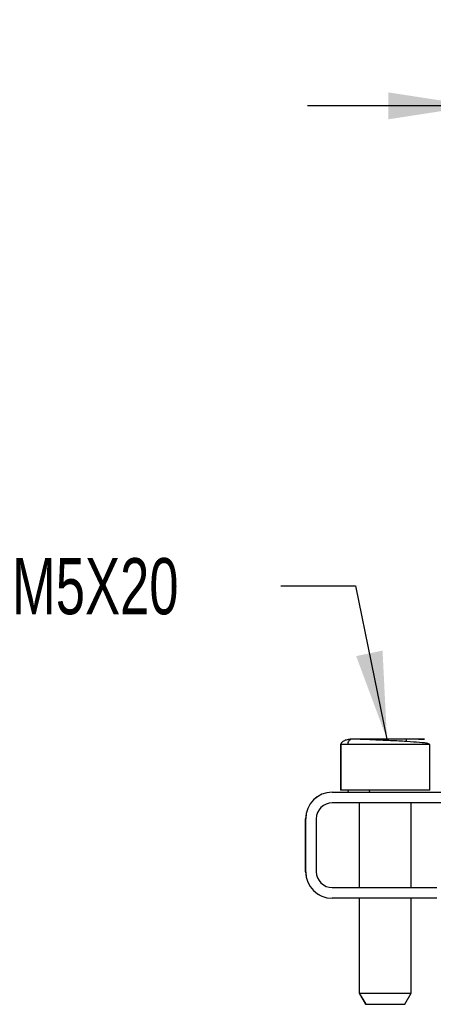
# Model space of a CAD drawing. Header units: millimetres. Extents: x 16 to 683, y 16 to 524.
# Tile 8 of 11: x 544 to 583, y 219 to 312. Entities that reach past the tile are written whole.
import ezdxf

# ---------------------------------------------------------------- set-up
doc = ezdxf.new("R2010")
doc.units = ezdxf.units.MM
doc.header["$LTSCALE"] = 2.5
doc.layers.add('DIMENSIONS', color=140, linetype='Continuous', lineweight=25)
doc.styles.add('SLDTEXTSTYLE0', font='TXT', dxfattribs={"width": 0.7})
doc.dimstyles.new('SLDDIMSTYLE2', dxfattribs={"dimtxt": 5.39502, "dimasz": 8.255, "dimexe": 0, "dimexo": 0.0625, "dimgap": 1.348755, "dimtad": 0, "dimtih": 1, "dimtoh": 1, "dimrnd": 1e-09, "dimzin": 4, "dimdsep": 46, "dimtxsty": 'SLDTEXTSTYLE0', "dimsah": 1, "dimcen": 0.09, "dimadec": 0, "dimazin": 1, "dimtfac": 1, "dimtmove": 0, "dimatfit": 0, "dimfxl": 0, "dimfrac": 2, "dimtolj": 1, "dimtzin": 12, "dimarcsym": 0})

# ---------------------------------------------------------------- blocks, each defined once
blk = doc.blocks.new('_D_9')
at = {"layer": 'DIMENSIONS'}
for p, q in [((586.558, 265.196), (586.558, 311.363)), ((619.564, 265.196), (619.564, 311.363)), ((586.558, 303.426), (570.683, 303.426)), ((595.231, 303.426), (593.419, 303.426)), ((593.419, 303.426), (593.419, 294.851)), ((611.263, 303.426), (613.074, 303.426)), ((613.074, 303.426), (613.074, 294.851)), ((619.564, 303.426), (635.439, 303.426)), ((593.419, 294.851), (595.231, 294.851)), ((613.074, 294.851), (611.263, 294.851))]:
    blk.add_line(p, q, dxfattribs=at)
for points in [[(586.558, 303.426), (578.303, 304.696), (578.303, 302.156)], [(619.564, 303.426), (627.819, 302.156), (627.819, 304.696)]]:
    blk.add_solid(points, dxfattribs=at)
at = {"layer": 'DIMENSIONS', "char_height": 5.2917, "attachment_point": 1, "style": 'SLDTEXTSTYLE0'}
for s, insert in [('33.0', (595.231, 311.455)), ('1.30', (595.231, 301.673))]:
    blk.add_mtext(s, dxfattribs=dict(at, insert=insert))

msp = doc.modelspace()

# ---------------------------------------------------------------- linework, layer by layer
for p, q in [((573.905, 243.312), (573.819, 243.221)), ((573.819, 243.221), (573.819, 238.921)), ((573.83, 243.221), (573.819, 243.221)), ((573.828, 243.221), (573.828, 238.921)), ((574.482, 243.221), (573.828, 243.221)), ((582.228, 243.221), (574.482, 243.221)), ((580.027, 243.494), (580.027, 243.721)), ((581.983, 243.32), (581.638, 243.379)), ((582.228, 243.221), (582.047, 243.295)), ((582.219, 243.221), (582.172, 243.244)), ((582.228, 238.921), (582.228, 243.221)), ((573.028, 238.721), (583.826, 238.721)), ((573.828, 238.921), (573.819, 238.921)), ((574.482, 238.921), (573.828, 238.921)), ((574.835, 238.921), (574.482, 238.921)), ((582.228, 238.921), (574.835, 238.921)), ((583.826, 237.721), (573.028, 237.721)), ((575.569, 237.721), (575.569, 229.721)), ((575.578, 237.721), (575.578, 229.721)), ((580.478, 229.721), (580.478, 237.721)), ((570.519, 231.221), (570.519, 236.221)), ((570.528, 231.221), (570.528, 236.221)), ((571.528, 236.221), (571.528, 231.221)), ((573.028, 229.721), (582.877, 229.721)), ((582.877, 228.721), (573.028, 228.721)), ((575.569, 228.721), (575.569, 219.76)), ((575.578, 228.721), (575.578, 219.76)), ((580.478, 219.76), (580.478, 228.721)), ((575.569, 219.76), (576.169, 218.721)), ((575.569, 219.76), (575.578, 219.76)), ((575.578, 219.76), (576.178, 218.721)), ((575.578, 219.76), (575.959, 219.76)), ((575.959, 219.76), (580.478, 219.76)), ((579.878, 218.721), (580.478, 219.76)), ((576.169, 218.721), (576.178, 218.721)), ((576.178, 218.721), (579.878, 218.721))]:
    msp.add_line(p, q)
for centre, radius, start, end in [((573.019, 236.221), 2.5, 90, 180), ((573.028, 236.221), 2.5, 90, 180), ((573.028, 236.221), 1.5, 90, 180), ((573.019, 231.221), 2.5, 180, 270), ((573.028, 231.221), 2.5, 180, 270), ((573.028, 231.221), 1.5, 180, 270)]:
    msp.add_arc(centre, radius, start, end)
for points, knots in [([(574.904, 243.721), (574.773, 243.714), (574.49, 243.698), (574.137, 243.574), (573.891, 243.409), (573.861, 243.306), (573.846, 243.258)], [0, 0, 0, 0, 0.215491, 0.464942, 0.748222, 1, 1, 1, 1]), ([(574.904, 243.721), (574.854, 243.721), (574.801, 243.71), (574.697, 243.661), (574.647, 243.623), (574.564, 243.526), (574.532, 243.467), (574.491, 243.343), (574.482, 243.28), (574.482, 243.221)], [0, 0, 0, 0, 0.25, 0.25, 0.5, 0.5, 0.75, 0.75, 1, 1, 1, 1]), ([(582.047, 243.295), (582.035, 243.301), (581.95, 243.341), (581.288, 243.407), (580.079, 243.495), (578.577, 243.573), (577.173, 243.638), (576.081, 243.685), (575.33, 243.715), (575.036, 243.719), (574.904, 243.721)], [0, 0, 0, 0, 0.027061, 0.189375, 0.36007, 0.52654, 0.677508, 0.806784, 0.913491, 1, 1, 1, 1]), ([(581.152, 243.721), (581.317, 243.721), (581.473, 243.721), (581.692, 243.721), (581.755, 243.721), (581.698, 243.721), (581.653, 243.721), (581.499, 243.721), (581.39, 243.721), (581.104, 243.721), (580.927, 243.721), (580.51, 243.721), (580.271, 243.721), (579.75, 243.721), (579.469, 243.721), (578.892, 243.721), (578.596, 243.721), (578.018, 243.721), (577.735, 243.721), (577.2, 243.721), (576.949, 243.721), (576.257, 243.721), (575.88, 243.721), (575.288, 243.721), (575.069, 243.721), (574.904, 243.721)], [0, 0, 0, 0, 0.125, 0.125, 0.25, 0.25, 0.3125, 0.3125, 0.375, 0.375, 0.4375, 0.4375, 0.5, 0.5, 0.5625, 0.5625, 0.625, 0.625, 0.6875, 0.6875, 0.75, 0.75, 0.875, 0.875, 1, 1, 1, 1]), ([(574.482, 238.921), (574.482, 238.874), (574.498, 238.819), (574.564, 238.74), (574.611, 238.721), (574.651, 238.721)], [0, 0, 0, 0, 0.5, 0.5, 1, 1, 1, 1]), ([(576.504, 238.921), (576.504, 238.874), (576.511, 238.819), (576.539, 238.74), (576.559, 238.721), (576.576, 238.721)], [0, 0, 0, 0, 0.5, 0.5, 1, 1, 1, 1])]:
    msp.add_open_spline(points, degree=3, knots=knots)
at = {"layer": 'DIMENSIONS', "flags": 128}
msp.add_lwpolyline([(568.194, 258.172), (575.218, 258.172), (578.183, 243.721)], dxfattribs=at)
at = {"layer": 'DIMENSIONS'}
msp.add_solid([(578.183, 243.721), (577.768, 252.063), (575.28, 251.552)], dxfattribs=at)

# ---------------------------------------------------------------- texts
at = {"layer": 'DIMENSIONS', "insert": (542.855, 260.785), "char_height": 5.2917, "attachment_point": 1, "style": 'SLDTEXTSTYLE0'}
msp.add_mtext('M5X20', dxfattribs=at)

# ---------------------------------------------------------------- dimensions: what is measured, and where the dimension line sits
at = {"layer": 'DIMENSIONS'}
dim = msp.add_linear_dim(base=(586.558, 303.426), p1=(619.564, 262.021), p2=(586.558, 262.021), angle=0, dimstyle='SLDDIMSTYLE2', dxfattribs=at)
dim.commit()
dim.dimension.update_dxf_attribs({"geometry": '_D_9', "text_midpoint": (603.247, 303.426), "dimtype": 160})

doc.saveas('drawing.dxf')
